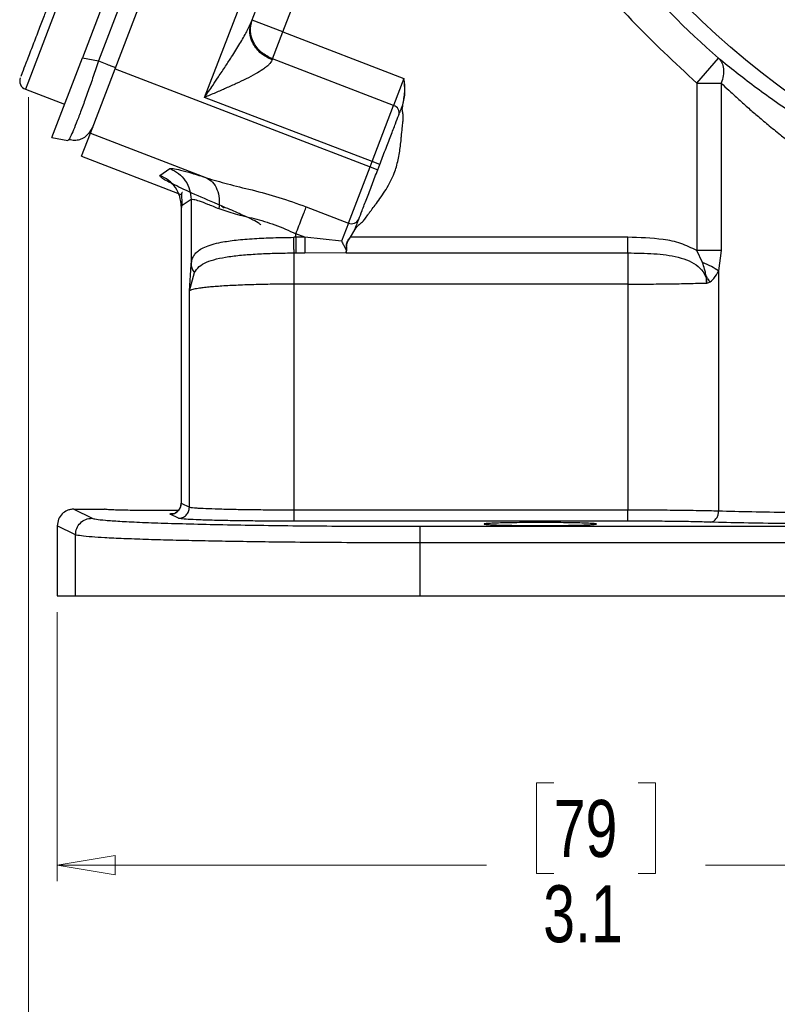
# Model space of a CAD drawing. Header units: inches. Extents: x 0.6 to 16.3, y 0.2 to 11.5.
# Tile 8 of 12: x 9.8 to 11.7, y 4.1 to 6.5. Entities that reach past the tile are written whole.
import ezdxf

# ---------------------------------------------------------------- set-up
doc = ezdxf.new("R2010")
doc.units = ezdxf.units.IN
doc.header["$MEASUREMENT"] = 0
doc.styles.add('SLDTEXTSTYLE0', font='TXT', dxfattribs={"width": 0.75})
doc.dimstyles.new('SLDDIMSTYLE0', dxfattribs={"dimtxt": 0.137795, "dimasz": 0.14, "dimexe": 0, "dimexo": 0.0625, "dimgap": 0.034449, "dimtad": 0, "dimdec": 1, "dimlfac": 1.5, "dimrnd": 1e-09, "dimzin": 12, "dimdsep": 46, "dimtxsty": 'SLDTEXTSTYLE0', "dimblk1": 'CLOSED', "dimblk2": 'CLOSED', "dimsah": 1, "dimcen": 0.09, "dimadec": 0, "dimazin": 3, "dimtfac": 1, "dimtdec": 1, "dimtofl": 0, "dimtmove": 0, "dimatfit": 3, "dimldrblk": 'CLOSED', "dimfxl": 0, "dimfrac": 2, "dimtolj": 1, "dimtzin": 12, "dimarcsym": 0})

# ---------------------------------------------------------------- blocks, each defined once
blk = doc.blocks.new('_Closed')
at = {"color": 0, "linetype": 'ByBlock', "lineweight": -2}
for p, q in [((-1, 0.166667), (0, 0)), ((-1, 0.166667), (-1, -0.166667)), ((0, 0), (-1, -0.166667)), ((0, 0), (-1, 0))]:
    blk.add_line(p, q, dxfattribs=at)
blk = doc.blocks.new('_D_3')
at = {"color": 7, "linetype": 'Continuous', "lineweight": 0}
for p, q in [((9.86, 6.2631), (9.86, 3.7392)), ((12.0129, 5.3139), (12.0129, 3.7392)), ((10.8591, 3.9771), (10.8171, 3.9771)), ((10.8171, 3.9771), (10.8171, 3.7583)), ((11.0627, 3.9771), (11.1047, 3.9771)), ((11.1047, 3.9771), (11.1047, 3.7583)), ((9.86, 3.7786), (10.6962, 3.7786)), ((12.0129, 3.7786), (11.2255, 3.7786)), ((10.8171, 3.7583), (10.8591, 3.7583)), ((11.1047, 3.7583), (11.0627, 3.7583))]:
    blk.add_line(p, q, dxfattribs=at)
at = {"color": 7, "linetype": 'Continuous', "lineweight": 18, "xscale": 0.14, "yscale": 0.14, "rotation": 180.0000000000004}
blk.add_blockref('_Closed', (9.86, 3.7786, -0.5987), dxfattribs=at)
at = {"color": 7, "linetype": 'Continuous', "lineweight": 18, "xscale": 0.14, "yscale": 0.14}
blk.add_blockref('_Closed', (12.0129, 3.7786, -0.5987), dxfattribs=at)
at = {"color": 7, "linetype": 'Continuous', "lineweight": 18, "char_height": 0.1378, "attachment_point": 1, "style": 'SLDTEXTSTYLE0'}
for s, insert in [('82', (10.8591, 3.9359)), ('3.2', (10.8336, 3.7298))]:
    blk.add_mtext(s, dxfattribs=dict(at, insert=insert))
blk = doc.blocks.new('_D_4')
at = {"color": 7, "linetype": 'Continuous', "lineweight": 0}
for p, q in [((12.0129, 5.3139), (12.0129, 4.3676)), ((9.9295, 5.0183), (9.9295, 4.3676)), ((11.1289, 4.6054), (11.087, 4.6054)), ((11.087, 4.6054), (11.087, 4.3867)), ((11.3326, 4.6054), (11.3746, 4.6054)), ((11.3746, 4.6054), (11.3746, 4.3867)), ((9.9295, 4.407), (10.9661, 4.407)), ((12.0129, 4.407), (11.4954, 4.407)), ((11.087, 4.3867), (11.1289, 4.3867)), ((11.3746, 4.3867), (11.3326, 4.3867))]:
    blk.add_line(p, q, dxfattribs=at)
at = {"color": 7, "linetype": 'Continuous', "lineweight": 18, "xscale": 0.14, "yscale": 0.14, "rotation": 180.0000000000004}
blk.add_blockref('_Closed', (9.9295, 4.407, -0.5987), dxfattribs=at)
at = {"color": 7, "linetype": 'Continuous', "lineweight": 18, "xscale": 0.14, "yscale": 0.14}
blk.add_blockref('_Closed', (12.0129, 4.407, -0.5987), dxfattribs=at)
at = {"color": 7, "linetype": 'Continuous', "lineweight": 18, "char_height": 0.1378, "attachment_point": 1, "style": 'SLDTEXTSTYLE0'}
for s, insert in [('79', (11.1289, 4.5643)), ('3.1', (11.1035, 4.3581))]:
    blk.add_mtext(s, dxfattribs=dict(at, insert=insert))

msp = doc.modelspace()

# ---------------------------------------------------------------- linework, layer by layer
at = {"color": 7, "linetype": 'Continuous', "lineweight": 25}
for p, q in [((10.3506, 7.2979), (9.99, 6.3584)), ((10.3848, 7.2774), (10.0291, 6.3508)), ((10.0689, 6.3315), (10.4334, 7.2809)), ((10.2853, 6.2627), (10.6402, 7.1872)), ((10.3985, 6.446), (10.6017, 6.9753)), ((10.4746, 6.4209), (10.675, 6.943)), ((10.4746, 6.4209), (10.3999, 6.4496)), ((10.4495, 6.3557), (10.4746, 6.4209)), ((10.4746, 6.4209), (10.7671, 6.3086)), ((9.9161, 6.1659), (9.99, 6.3584)), ((9.99, 6.3584), (10.0291, 6.3508)), ((10.4486, 6.3532), (10.4495, 6.3557)), ((10.7421, 6.2434), (10.4495, 6.3557)), ((11.4749, 6.2971), (11.5273, 6.3575)), ((9.8448, 6.3224), (9.8414, 6.3136)), ((10.0093, 6.1761), (10.0689, 6.3315)), ((10.0689, 6.3315), (10.6851, 6.095)), ((10.7671, 6.3086), (10.7421, 6.2434)), ((11.4749, 6.2971), (11.5337, 6.2971)), ((11.4749, 6.2971), (11.4749, 5.8924)), ((11.5337, 6.2971), (11.5337, 5.8924)), ((9.8523, 6.2825), (9.9469, 6.2462)), ((10.6899, 6.1074), (10.2853, 6.2627)), ((10.6899, 6.1074), (10.7421, 6.2434)), ((10.0152, 6.1915), (10.0058, 6.1759)), ((9.9161, 6.1659), (9.9552, 6.1583)), ((9.9879, 6.1205), (10.0093, 6.1761)), ((10.0093, 6.1761), (10.2897, 6.0684)), ((9.958, 6.1614), (9.9552, 6.1583)), ((9.9879, 6.1205), (10.23, 6.0276)), ((10.6329, 5.959), (10.6851, 6.095)), ((10.6851, 6.095), (10.6899, 6.1074)), ((10.6851, 6.095), (10.7037, 6.0878)), ((10.7085, 6.1003), (10.6899, 6.1074)), ((10.7037, 6.0878), (10.7085, 6.1003)), ((10.1776, 6.074), (10.2016, 6.0905)), ((10.2285, 5.9997), (10.2285, 5.9996)), ((10.2285, 5.9996), (10.2285, 5.2817)), ((10.2529, 6.016), (10.2289, 5.9995)), ((10.2289, 5.9995), (10.2289, 5.2817)), ((10.2529, 6.016), (10.2529, 5.8582)), ((10.5309, 5.9982), (10.6329, 5.959)), ((10.6329, 5.959), (10.6161, 5.9154)), ((10.5278, 5.9245), (10.5059, 5.9329)), ((10.5059, 5.9245), (10.5059, 5.9329)), ((10.6377, 5.9248), (10.648, 5.9426)), ((10.6381, 5.9245), (10.6486, 5.9424)), ((10.648, 5.9426), (10.6483, 5.9434)), ((10.6486, 5.9424), (10.649, 5.9432)), ((10.5059, 5.9245), (10.5009, 5.9245)), ((10.5278, 5.9245), (10.5059, 5.9245)), ((10.6161, 5.9154), (10.5278, 5.9245)), ((11.3078, 5.9245), (10.6381, 5.9245)), ((10.5017, 5.8868), (10.5059, 5.8868)), ((10.5059, 5.8868), (10.5278, 5.8868)), ((10.5278, 5.8868), (10.6271, 5.8881)), ((10.6271, 5.8868), (10.6282, 5.8897)), ((10.6271, 5.8881), (10.6272, 5.8883)), ((10.6271, 5.8881), (10.6271, 5.8868)), ((10.6271, 5.8868), (11.3078, 5.8868)), ((10.6272, 5.8883), (10.6274, 5.889)), ((10.6274, 5.889), (10.6276, 5.8893)), ((11.4883, 5.8635), (11.4749, 5.8924)), ((11.5337, 5.8924), (11.5272, 5.8431)), ((10.2487, 5.7948), (10.2529, 5.8582)), ((10.2487, 5.7948), (10.2611, 5.8392)), ((11.5272, 5.8431), (11.5272, 5.2626)), ((11.3078, 5.8113), (10.5017, 5.8113)), ((10.5017, 5.2649), (10.5017, 5.8113)), ((11.3078, 5.8113), (11.3078, 5.2649)), ((10.2487, 5.2718), (10.2487, 5.7948)), ((9.9695, 5.2674), (10.0134, 5.2455)), ((9.9695, 5.2674), (10.0439, 5.2674)), ((10.2289, 5.2817), (10.2487, 5.2718)), ((11.3078, 5.2649), (10.5017, 5.2649)), ((10.2221, 5.2452), (10.2022, 5.2551)), ((11.3078, 5.2382), (10.5017, 5.2382)), ((9.9734, 5.2055), (9.9295, 5.2274)), ((9.9295, 5.2274), (9.9295, 5.0577)), ((10.8056, 5.2258), (13.2202, 5.2258)), ((9.9734, 5.0577), (9.9734, 5.2055)), ((13.2202, 5.1858), (10.8056, 5.1858)), ((10.8056, 5.1858), (10.8056, 5.0577)), ((9.9295, 5.0577), (9.9734, 5.0577)), ((9.9734, 5.0577), (10.8056, 5.0577)), ((10.8056, 5.0577), (13.2202, 5.0577))]:
    msp.add_line(p, q, dxfattribs=at)
at = {"color": 8, "linetype": 'Continuous', "lineweight": 25}
for p, q in [((9.9407, 6.5128), (9.858, 6.2974)), ((9.858, 6.2974), (9.8523, 6.2825)), ((10.3262, 6.0005), (10.333, 5.9956))]:
    msp.add_line(p, q, dxfattribs=at)
at = {"color": 7, "linetype": 'Continuous', "lineweight": 25}
msp.add_circle((12.8462, 7.8741), 1.9709, dxfattribs=at)
for centre, radius, start, end in [((12.8462, 7.8741), 2.0099, 211.0232, 228.9899), ((9.86, 6.3024), 0.0213, 159, 249), ((10.7364, 6.2254), 0.0189, 343.1171, 72.5963), ((10.6407, 5.9762), 0.0189, 245.4037, 334.8829)]:
    msp.add_arc(centre, radius, start, end, dxfattribs=at)
at = {"color": 8, "linetype": 'Continuous', "lineweight": 25}
for points, knots in [([(14.2928, 7.2387), (14.2911, 7.2346), (14.2814, 7.2122), (14.2607, 7.1692), (14.2369, 7.1235), (14.2175, 7.0891), (14.2055, 7.0685), (14.1937, 7.0489), (14.1821, 7.0303), (14.1708, 7.0127), (14.1599, 6.9961), (14.1466, 6.9765), (14.1281, 6.9502), (14.1011, 6.9136), (14.0711, 6.8756), (14.0412, 6.8401), (14.0151, 6.8106), (13.9891, 6.7828), (13.9515, 6.7443), (13.9005, 6.6961), (13.8342, 6.64), (13.7683, 6.5902), (13.7127, 6.5525), (13.6654, 6.5228), (13.6203, 6.4963), (13.5702, 6.4693), (13.5222, 6.4456), (13.4829, 6.4278), (13.4538, 6.4154), (13.4314, 6.4063), (13.4121, 6.3988), (13.3921, 6.3912), (13.3713, 6.3837), (13.3497, 6.3763), (13.3274, 6.369), (13.2921, 6.358), (13.2491, 6.346), (13.2035, 6.3349), (13.1752, 6.3287), (13.161, 6.3258), (13.1562, 6.3248), (13.1428, 6.3222), (13.1164, 6.3172), (13.0742, 6.3104), (13.026, 6.3041), (12.9759, 6.2991), (12.9279, 6.2959), (12.885, 6.2943), (12.8499, 6.2939), (12.817, 6.2942), (12.7804, 6.2952), (12.7314, 6.2979), (12.6803, 6.3025), (12.6316, 6.3085), (12.5888, 6.315), (12.5452, 6.3228), (12.4898, 6.3344), (12.4277, 6.3499), (12.3622, 6.3695), (12.3011, 6.3905), (12.2437, 6.4129), (12.1949, 6.4342), (12.1599, 6.4508), (12.1276, 6.4668), (12.0834, 6.4899), (12.0185, 6.5273), (11.9605, 6.565), (11.9177, 6.5955), (11.8954, 6.6121), (11.8752, 6.6275), (11.8552, 6.6434), (11.8355, 6.6595), (11.8174, 6.6748), (11.801, 6.6891), (11.786, 6.7024), (11.7713, 6.716), (11.7567, 6.7297), (11.7423, 6.7436), (11.7287, 6.757), (11.7114, 6.7745), (11.6865, 6.8006), (11.6506, 6.8405), (11.6138, 6.8847), (11.5801, 6.9284), (11.5526, 6.9665), (11.5267, 7.0046), (11.4846, 7.0704), (11.45, 7.1325), (11.4243, 7.1849), (11.4175, 7.1991), (11.4109, 7.2133), (11.4044, 7.2273), (11.4004, 7.2367), (11.3996, 7.2387)], [0, 0, 0, 0, 0.003624, 0.02006, 0.039107, 0.045917, 0.052452, 0.058713, 0.064701, 0.070414, 0.075853, 0.081018, 0.089821, 0.102261, 0.118339, 0.129529, 0.140322, 0.150719, 0.16072, 0.184482, 0.208243, 0.232004, 0.252187, 0.263346, 0.277899, 0.295098, 0.310019, 0.321816, 0.330489, 0.335965, 0.341633, 0.347491, 0.353539, 0.359779, 0.366208, 0.372829, 0.390066, 0.402896, 0.411317, 0.413874, 0.414739, 0.415329, 0.425091, 0.436777, 0.450386, 0.464987, 0.478107, 0.489855, 0.500231, 0.506851, 0.516871, 0.530293, 0.547115, 0.558926, 0.570574, 0.582684, 0.595259, 0.616955, 0.635231, 0.65135, 0.669978, 0.685783, 0.694984, 0.701758, 0.71539, 0.735879, 0.763223, 0.772072, 0.77904, 0.786008, 0.792976, 0.799944, 0.806912, 0.812387, 0.817862, 0.823336, 0.828811, 0.834286, 0.839761, 0.844494, 0.854514, 0.869269, 0.888557, 0.901711, 0.914562, 0.927107, 0.93948, 0.978698, 0.985361, 0.987352, 0.991628, 0.998191, 1, 1, 1, 1]), ([(10.0291, 6.3508), (10.0249, 6.3382), (10.0165, 6.3136), (10.006, 6.2836), (9.9978, 6.2606), (9.9896, 6.238), (9.9801, 6.2127), (9.9703, 6.1878), (9.963, 6.1711), (9.959, 6.1625), (9.958, 6.1615), (9.958, 6.1614)], [0, 0, 0, 0, 0.139643, 0.273304, 0.347684, 0.421493, 0.567307, 0.713124, 0.861116, 0.99478, 1, 1, 1, 1]), ([(10.2022, 5.2551), (10.2016, 5.2557), (10.2007, 5.2565), (10.2109, 5.2572), (10.2127, 5.2573)], [0, 0, 0, 0, 0.8192032, 1, 1, 1, 1])]:
    msp.add_open_spline(points, degree=3, knots=knots, dxfattribs=at)
at = {"color": 7, "linetype": 'Continuous', "lineweight": 25}
for points, knots in [([(11.0553, 6.797), (11.0911, 6.7412), (11.1698, 6.6186), (11.3099, 6.45), (11.4215, 6.3466), (11.4749, 6.2971)], [0, 0, 0, 0, 0.3038073, 0.6667303, 1, 1, 1, 1]), ([(9.913, 6.5001), (9.913, 6.5002), (9.9132, 6.5007), (9.912, 6.4975), (9.9093, 6.4905), (9.904, 6.4768), (9.895, 6.4532), (9.8837, 6.4239), (9.8741, 6.3989), (9.8667, 6.3796), (9.8597, 6.3614), (9.8516, 6.3401), (9.8474, 6.3294), (9.8448, 6.3224)], [0, 0, 0, 0, 0.024871, 0.103544, 0.182216, 0.259254, 0.402362, 0.545471, 0.622509, 0.701181, 0.779854, 0.856892, 1, 1, 1, 1]), ([(10.2853, 6.2627), (10.2919, 6.2724), (10.3031, 6.2889), (10.32, 6.3142), (10.3353, 6.3372), (10.3528, 6.364), (10.3702, 6.3918), (10.387, 6.4203), (10.3949, 6.4379), (10.3985, 6.446)], [0, 0, 0, 0, 0.158503, 0.270369, 0.412989, 0.534893, 0.709958, 0.866013, 1, 1, 1, 1]), ([(11.5273, 6.3575), (11.5551, 6.3353), (11.6105, 6.291), (11.7105, 6.2204), (11.8194, 6.1514), (11.8981, 6.1096), (11.9374, 6.0887)], [0, 0, 0, 0, 0.2516436, 0.5022007, 0.7513992, 1, 1, 1, 1]), ([(11.5273, 6.3575), (11.5302, 6.354), (11.536, 6.3471), (11.5396, 6.3322), (11.5394, 6.3153), (11.5356, 6.3032), (11.5337, 6.2971)], [0, 0, 0, 0, 0.250001, 0.500001, 0.75, 1, 1, 1, 1]), ([(10.4486, 6.3532), (10.4465, 6.3496), (10.4432, 6.3439), (10.4343, 6.3362), (10.4239, 6.3285), (10.4077, 6.3188), (10.386, 6.3075), (10.362, 6.2961), (10.337, 6.285), (10.3114, 6.2738), (10.294, 6.2664), (10.2853, 6.2627)], [0, 0, 0, 0, 0.10713, 0.166309, 0.230134, 0.344684, 0.477255, 0.605667, 0.735997, 0.867707, 1, 1, 1, 1]), ([(10.764, 6.2446), (10.7662, 6.2552), (10.7707, 6.2763), (10.7683, 6.2978), (10.7671, 6.3086)], [0, 0, 0, 0, 0.49804, 1, 1, 1, 1]), ([(10.7646, 6.2444), (10.7668, 6.255), (10.7712, 6.2763), (10.7685, 6.2978), (10.7671, 6.3086)], [0, 0, 0, 0, 0.4994796, 1, 1, 1, 1]), ([(11.5337, 6.2971), (11.5397, 6.2914), (11.5524, 6.2794), (11.5736, 6.26), (11.5964, 6.2396), (11.6207, 6.2184), (11.6471, 6.1962), (11.6736, 6.1747), (11.7051, 6.1499), (11.7391, 6.1243), (11.7789, 6.0958), (11.8188, 6.0687), (11.8595, 6.0425), (11.8875, 6.0256), (11.9011, 6.0175)], [0, 0, 0, 0, 0.062595, 0.132228, 0.208907, 0.278023, 0.352922, 0.439647, 0.500843, 0.610308, 0.707261, 0.803657, 0.904633, 1, 1, 1, 1]), ([(10.649, 5.9432), (10.6507, 5.9462), (10.6529, 5.95), (10.6567, 5.9535), (10.6584, 5.955), (10.6627, 5.9585), (10.6696, 5.9636), (10.675, 5.9721), (10.6799, 5.9788), (10.6839, 5.9844), (10.6898, 5.9922), (10.6951, 5.9993), (10.6991, 6.0047), (10.704, 6.0114), (10.7123, 6.0228), (10.7241, 6.0406), (10.7349, 6.0596), (10.7432, 6.078), (10.749, 6.0953), (10.7532, 6.1118), (10.7563, 6.1285), (10.7587, 6.1454), (10.7599, 6.1568), (10.7606, 6.1644), (10.7614, 6.1733), (10.7627, 6.1868), (10.764, 6.202), (10.7661, 6.2137), (10.7647, 6.2222), (10.7635, 6.2287), (10.7626, 6.2356), (10.7638, 6.2408), (10.7646, 6.2444)], [0, 0, 0, 0, 0.031115, 0.038284, 0.046255, 0.05176, 0.087851, 0.122653, 0.141163, 0.161832, 0.184661, 0.229193, 0.24129, 0.244796, 0.303822, 0.368145, 0.436229, 0.499648, 0.548387, 0.60028, 0.651633, 0.701481, 0.752722, 0.754663, 0.770435, 0.832447, 0.876674, 0.907885, 0.937762, 0.952587, 0.967761, 1, 1, 1, 1]), ([(10.7646, 6.2444), (10.7645, 6.2444), (10.7644, 6.2445), (10.7642, 6.2445), (10.7641, 6.2445), (10.764, 6.2446), (10.764, 6.2446), (10.764, 6.2446), (10.764, 6.2446)], [0, 0, 0, 0, 0.239304, 0.368266, 0.500022, 0.631772, 0.760723, 1, 1, 1, 1]), ([(10.7085, 6.1003), (10.7131, 6.1122), (10.7224, 6.1365), (10.7355, 6.1704), (10.7468, 6.1999), (10.7519, 6.2133), (10.7545, 6.2199)], [0, 0, 0, 0, 0.245536, 0.5, 0.754464, 1, 1, 1, 1]), ([(9.958, 6.1613), (9.9622, 6.1604), (9.9708, 6.1585), (9.9838, 6.1607), (9.996, 6.1661), (10.0026, 6.1727), (10.0059, 6.1759)], [0, 0, 0, 0, 0.252652, 0.503903, 0.753133, 1, 1, 1, 1]), ([(10.3262, 6.0005), (10.3038, 6.01), (10.2586, 6.0293), (10.21, 6.0521), (10.1795, 6.0684), (10.1782, 6.0722), (10.1776, 6.074)], [0, 0, 0, 0, 0.251919, 0.508037, 0.759698, 1, 1, 1, 1]), ([(10.2016, 6.0905), (10.2036, 6.0909), (10.2075, 6.0915), (10.2261, 6.0875), (10.2528, 6.0801), (10.2774, 6.0723), (10.2897, 6.0684)], [0, 0, 0, 0, 0.246357, 0.496982, 0.74919, 1, 1, 1, 1]), ([(10.6578, 5.9682), (10.6604, 5.9747), (10.6655, 5.9881), (10.6768, 6.0177), (10.6899, 6.0516), (10.6992, 6.0759), (10.7037, 6.0878)], [0, 0, 0, 0, 0.245536, 0.5, 0.754464, 1, 1, 1, 1]), ([(10.2897, 6.0684), (10.3064, 6.0634), (10.3407, 6.0531), (10.4007, 6.0391), (10.4652, 6.0218), (10.5088, 6.0061), (10.5309, 5.9982)], [0, 0, 0, 0, 0.231639, 0.476918, 0.734744, 1, 1, 1, 1]), ([(10.2897, 6.0684), (10.295, 6.0653), (10.3055, 6.0589), (10.3161, 6.0408), (10.3218, 6.0187), (10.3205, 6.0021), (10.3198, 5.9939)], [0, 0, 0, 0, 0.250006, 0.499998, 0.750005, 1, 1, 1, 1]), ([(10.2323, 6.0328), (10.2317, 6.0326), (10.2294, 6.0319), (10.2294, 6.0257), (10.2304, 6.0139), (10.23, 6.002), (10.2298, 5.9962)], [0, 0, 0, 0, 0.111275, 0.432822, 0.724915, 1, 1, 1, 1]), ([(10.2529, 6.016), (10.2544, 6.0163), (10.2574, 6.0169), (10.2714, 6.0129), (10.2917, 6.0056), (10.3103, 5.9978), (10.3198, 5.9939)], [0, 0, 0, 0, 0.2463996, 0.4948313, 0.7420557, 1, 1, 1, 1]), ([(10.4215, 5.9541), (10.42, 5.9557), (10.4169, 5.9588), (10.3966, 5.9693), (10.3666, 5.9832), (10.3396, 5.9947), (10.3262, 6.0005)], [0, 0, 0, 0, 0.240965, 0.492289, 0.747829, 1, 1, 1, 1]), ([(10.3198, 5.9939), (10.3325, 5.9895), (10.3577, 5.9807), (10.4048, 5.9703), (10.4555, 5.956), (10.489, 5.9406), (10.5059, 5.9329)], [0, 0, 0, 0, 0.247971, 0.49533, 0.745303, 1, 1, 1, 1]), ([(10.6486, 5.9424), (10.6486, 5.9424), (10.6484, 5.9425), (10.6482, 5.9426), (10.648, 5.9426), (10.648, 5.9426), (10.648, 5.9426)], [0, 0, 0, 0, 0.270472, 0.562412, 0.789476, 1, 1, 1, 1]), ([(10.6483, 5.9434), (10.6483, 5.9434), (10.6484, 5.9434), (10.6484, 5.9434), (10.6485, 5.9434), (10.6486, 5.9433), (10.6488, 5.9433), (10.6489, 5.9432), (10.649, 5.9432)], [0, 0, 0, 0, 0.2395082, 0.3683992, 0.5000047, 0.6316108, 0.7605025, 1, 1, 1, 1]), ([(10.2529, 5.8582), (10.2534, 5.8619), (10.2544, 5.8696), (10.2582, 5.8788), (10.2642, 5.887), (10.2729, 5.8944), (10.2855, 5.9013), (10.3031, 5.9076), (10.3277, 5.9133), (10.3615, 5.9182), (10.4042, 5.9217), (10.4516, 5.9238), (10.4842, 5.9243), (10.5009, 5.9245)], [0, 0, 0, 0, 0.05804, 0.121656, 0.181764, 0.245538, 0.323978, 0.407603, 0.496572, 0.617574, 0.748497, 0.871284, 1, 1, 1, 1]), ([(10.5017, 5.8868), (10.5016, 5.8887), (10.5014, 5.8927), (10.5011, 5.9027), (10.501, 5.9136), (10.5009, 5.9208), (10.5009, 5.9245)], [0, 0, 0, 0, 0.27977, 0.559537, 0.779763, 1, 1, 1, 1]), ([(10.6161, 5.9154), (10.6176, 5.9126), (10.6206, 5.9069), (10.6247, 5.8995), (10.6277, 5.893), (10.6275, 5.8903), (10.6274, 5.889)], [0, 0, 0, 0, 0.25192, 0.503164, 0.752496, 1, 1, 1, 1]), ([(10.6276, 5.8893), (10.6279, 5.8915), (10.6287, 5.8958), (10.6278, 5.9036), (10.6289, 5.9104), (10.6318, 5.9172), (10.6353, 5.9218), (10.6377, 5.9248)], [0, 0, 0, 0, 0.246389, 0.495863, 0.620486, 0.746693, 1, 1, 1, 1]), ([(10.6282, 5.8897), (10.6285, 5.8918), (10.6293, 5.8959), (10.6282, 5.9037), (10.6293, 5.9104), (10.6323, 5.9171), (10.6358, 5.9215), (10.6381, 5.9245)], [0, 0, 0, 0, 0.249182, 0.498671, 0.62375, 0.748944, 1, 1, 1, 1]), ([(10.6377, 5.9248), (10.6377, 5.9248), (10.6377, 5.9248), (10.6379, 5.9247), (10.638, 5.9246), (10.6381, 5.9245), (10.6381, 5.9245)], [0, 0, 0, 0, 0.24564, 0.499998, 0.754425, 1, 1, 1, 1]), ([(11.4749, 5.8924), (11.4621, 5.8988), (11.4363, 5.9115), (11.3796, 5.9226), (11.3364, 5.9237), (11.3078, 5.9245)], [0, 0, 0, 0, 0.246952, 0.500568, 1, 1, 1, 1]), ([(10.2611, 5.8392), (10.2644, 5.8443), (10.2709, 5.8546), (10.2889, 5.8647), (10.3132, 5.8725), (10.3434, 5.8781), (10.3785, 5.8821), (10.4174, 5.8847), (10.4589, 5.8863), (10.4874, 5.8866), (10.5017, 5.8868)], [0, 0, 0, 0, 0.122415, 0.247577, 0.37369, 0.499666, 0.625316, 0.750635, 0.875305, 1, 1, 1, 1]), ([(10.6276, 5.8893), (10.6276, 5.8894), (10.6276, 5.8895), (10.6278, 5.8896), (10.628, 5.8897), (10.6281, 5.8897), (10.6282, 5.8897)], [0, 0, 0, 0, 0.244504, 0.499952, 0.75497, 1, 1, 1, 1]), ([(11.3078, 5.8868), (11.3289, 5.8865), (11.3699, 5.886), (11.4199, 5.8802), (11.4557, 5.8685), (11.4781, 5.8556), (11.4918, 5.8399), (11.4977, 5.8253), (11.4982, 5.8178), (11.4985, 5.814)], [0, 0, 0, 0, 0.283842, 0.551774, 0.675697, 0.791595, 0.898594, 0.949597, 1, 1, 1, 1]), ([(11.5272, 5.8431), (11.5217, 5.8467), (11.5108, 5.854), (11.4958, 5.8603), (11.4883, 5.8635)], [0, 0, 0, 0, 0.499995, 1, 1, 1, 1]), ([(11.4985, 5.814), (11.4985, 5.814), (11.4985, 5.814), (11.4985, 5.814), (11.4985, 5.814), (11.4985, 5.814), (11.4985, 5.814), (11.4985, 5.814), (11.4985, 5.814), (11.4985, 5.814), (11.4985, 5.814), (11.4985, 5.8141), (11.4985, 5.8143), (11.4985, 5.815), (11.4984, 5.8158), (11.4984, 5.8164), (11.4984, 5.8167), (11.4984, 5.8171), (11.4984, 5.8178), (11.4983, 5.819), (11.4982, 5.8207), (11.498, 5.8231), (11.4977, 5.8266), (11.4971, 5.8316), (11.4958, 5.8389), (11.4931, 5.8498), (11.4901, 5.8583), (11.4883, 5.8635)], [0, 0, 0, 0, 0.000387, 0.000578, 0.000598, 0.000604, 0.00061, 0.000616, 0.000623, 0.000645, 0.000834, 0.001712, 0.0032, 0.013797, 0.042063, 0.050351, 0.053046, 0.057814, 0.07301, 0.095051, 0.126704, 0.171959, 0.236771, 0.330288, 0.467535, 0.67471, 1, 1, 1, 1]), ([(11.4985, 5.814), (11.5002, 5.8145), (11.5069, 5.8161), (11.5177, 5.8254), (11.5238, 5.8368), (11.5272, 5.8431)], [0, 0, 0, 0, 0.139884, 0.52827, 1, 1, 1, 1]), ([(10.5017, 5.8113), (10.4863, 5.8113), (10.455, 5.8112), (10.4091, 5.8102), (10.3654, 5.8087), (10.3332, 5.807), (10.3107, 5.8054), (10.2955, 5.8041), (10.2816, 5.8026), (10.2677, 5.8007), (10.254, 5.7981), (10.2506, 5.796), (10.2487, 5.7948)], [0, 0, 0, 0, 0.120065, 0.243321, 0.369788, 0.49948, 0.559839, 0.623234, 0.689668, 0.759139, 0.864253, 1, 1, 1, 1]), ([(11.3078, 5.8113), (11.3246, 5.8114), (11.3584, 5.8114), (11.4081, 5.812), (11.4562, 5.8128), (11.4843, 5.8136), (11.4985, 5.814)], [0, 0, 0, 0, 0.241763, 0.489012, 0.741755, 1, 1, 1, 1]), ([(11.4971, 5.831), (11.4985, 5.8287), (11.5015, 5.8238), (11.5042, 5.819), (11.5057, 5.8164)], [0, 0, 0, 0, 0.456451, 1, 1, 1, 1]), ([(9.9695, 5.2674), (9.9667, 5.2672), (9.9612, 5.2669), (9.9512, 5.2635), (9.9404, 5.2562), (9.9314, 5.2431), (9.9301, 5.2327), (9.9295, 5.2274)], [0, 0, 0, 0, 0.136276, 0.265344, 0.500864, 0.749267, 1, 1, 1, 1]), ([(10.2218, 5.264), (10.2078, 5.2639), (10.1773, 5.2637), (10.1362, 5.264), (10.1046, 5.2644), (10.0829, 5.2648), (10.0654, 5.2654), (10.0485, 5.2662), (10.0457, 5.2669), (10.0439, 5.2674)], [0, 0, 0, 0, 0.168532, 0.367601, 0.47477, 0.58422, 0.693677, 0.800868, 1, 1, 1, 1]), ([(10.2285, 5.2821), (10.2285, 5.2807), (10.2283, 5.2778), (10.2272, 5.2733), (10.2252, 5.269), (10.2212, 5.2633), (10.2157, 5.2591), (10.2149, 5.2584), (10.2145, 5.2579)], [0, 0, 0, 0, 0.062968, 0.126495, 0.196853, 0.287934, 0.57106, 1, 1, 1, 1]), ([(10.5017, 5.2649), (10.4863, 5.2649), (10.455, 5.265), (10.4091, 5.2654), (10.3654, 5.266), (10.3268, 5.2669), (10.2938, 5.268), (10.2729, 5.269), (10.2599, 5.27), (10.2519, 5.2709), (10.2498, 5.2715), (10.2487, 5.2718)], [0, 0, 0, 0, 0.120191, 0.243561, 0.370113, 0.499848, 0.623463, 0.75913, 0.825792, 0.906085, 1, 1, 1, 1]), ([(11.5272, 5.2626), (11.5118, 5.2629), (11.4814, 5.2636), (11.4258, 5.2643), (11.3675, 5.2648), (11.3275, 5.2649), (11.3078, 5.2649)], [0, 0, 0, 0, 0.2619814, 0.5159738, 0.7619793, 1, 1, 1, 1]), ([(11.5072, 5.2359), (11.5101, 5.2365), (11.5159, 5.2376), (11.5224, 5.2447), (11.5264, 5.2534), (11.5269, 5.2595), (11.5272, 5.2626)], [0, 0, 0, 0, 0.279634, 0.559249, 0.779637, 1, 1, 1, 1]), ([(11.9011, 5.2579), (11.8662, 5.258), (11.7957, 5.2581), (11.6959, 5.259), (11.6029, 5.2605), (11.5529, 5.2618), (11.5272, 5.2626)], [0, 0, 0, 0, 0.2481, 0.499972, 0.743507, 1, 1, 1, 1]), ([(10.0134, 5.2455), (10.0161, 5.2447), (10.0216, 5.243), (10.0445, 5.2405), (10.079, 5.2381), (10.1266, 5.2357), (10.1866, 5.2335), (10.2579, 5.2315), (10.3387, 5.2297), (10.4271, 5.2282), (10.5201, 5.2271), (10.6154, 5.2264), (10.7107, 5.2259), (10.7743, 5.2258), (10.8056, 5.2258)], [0, 0, 0, 0, 0.078032, 0.158314, 0.24071, 0.326281, 0.412792, 0.500054, 0.587301, 0.6738, 0.759364, 0.841727, 0.921989, 1, 1, 1, 1]), ([(10.5017, 5.2382), (10.4851, 5.2383), (10.451, 5.2383), (10.4004, 5.2387), (10.3516, 5.2393), (10.3077, 5.2402), (10.2713, 5.2413), (10.2446, 5.2426), (10.2273, 5.2439), (10.2238, 5.2448), (10.2221, 5.2452)], [0, 0, 0, 0, 0.117056, 0.240652, 0.36903, 0.499946, 0.630871, 0.759274, 0.882905, 1, 1, 1, 1]), ([(11.5072, 5.2359), (11.4941, 5.2362), (11.4675, 5.2369), (11.4179, 5.2377), (11.364, 5.2382), (11.3264, 5.2382), (11.3078, 5.2382)], [0, 0, 0, 0, 0.247212, 0.500026, 0.752825, 1, 1, 1, 1]), ([(11.0962, 5.2349), (11.1133, 5.2349), (11.1395, 5.2348), (11.1711, 5.2344), (11.1928, 5.2339), (11.2104, 5.2333), (11.2268, 5.2325), (11.2352, 5.2314), (11.2268, 5.2302), (11.2104, 5.2294), (11.1928, 5.2288), (11.1711, 5.2284), (11.1395, 5.2279), (11.0962, 5.2277), (11.0529, 5.2279), (11.0213, 5.2284), (10.9996, 5.2288), (10.982, 5.2294), (10.9656, 5.2302), (10.9573, 5.2314), (10.9656, 5.2325), (10.982, 5.2333), (10.9996, 5.2339), (11.0213, 5.2344), (11.0529, 5.2348), (11.0791, 5.2349), (11.0962, 5.2349)], [0, 0, 0, 0, 0.059855, 0.092077, 0.124986, 0.157897, 0.190126, 0.25, 0.309874, 0.342103, 0.375014, 0.407923, 0.440145, 0.5, 0.559855, 0.592077, 0.624986, 0.657897, 0.690126, 0.75, 0.809874, 0.842103, 0.875014, 0.907923, 0.940145, 1, 1, 1, 1]), ([(11.9011, 5.2313), (11.8644, 5.2313), (11.7903, 5.2314), (11.6838, 5.2324), (11.5858, 5.2338), (11.5332, 5.2352), (11.5072, 5.2359)], [0, 0, 0, 0, 0.247175, 0.499974, 0.752788, 1, 1, 1, 1]), ([(10.8056, 5.1858), (10.7719, 5.1858), (10.704, 5.1859), (10.6028, 5.1864), (10.5114, 5.1871), (10.4307, 5.188), (10.3604, 5.189), (10.2935, 5.1902), (10.241, 5.1913), (10.2009, 5.1923), (10.1712, 5.1931), (10.1425, 5.194), (10.1151, 5.1949), (10.0893, 5.196), (10.0652, 5.197), (10.0386, 5.1984), (10.0104, 5.2002), (9.9839, 5.2027), (9.9771, 5.2045), (9.9734, 5.2055)], [0, 0, 0, 0, 0.079768, 0.160951, 0.243549, 0.306446, 0.370139, 0.43463, 0.49992, 0.534019, 0.569107, 0.605181, 0.642244, 0.680293, 0.719331, 0.759355, 0.825954, 0.906172, 1, 1, 1, 1])]:
    msp.add_open_spline(points, degree=3, knots=knots, dxfattribs=at)
for points in [[(10.4486, 6.3532), (10.4392, 6.358), (10.4203, 6.3674), (10.4013, 6.3917), (10.3922, 6.4195), (10.3964, 6.4372), (10.3985, 6.446)], [(10.4495, 6.3557), (10.4401, 6.3604), (10.4213, 6.3699), (10.4024, 6.3945), (10.3934, 6.4227), (10.3977, 6.4406), (10.3999, 6.4496)], [(10.0291, 6.3508), (10.0347, 6.3486), (10.0459, 6.3443), (10.0593, 6.3392), (10.0685, 6.3357), (10.0697, 6.3352), (10.0703, 6.335)], [(10.7545, 6.2199), (10.7558, 6.2233), (10.7584, 6.23), (10.7621, 6.2398), (10.764, 6.2446)], [(10.2289, 5.9995), (10.2282, 6.0075), (10.2267, 6.0235), (10.2157, 6.0453), (10.1993, 6.0634), (10.1848, 6.0705), (10.1776, 6.074)], [(10.2016, 6.0905), (10.2088, 6.087), (10.2233, 6.0799), (10.2397, 6.0618), (10.2507, 6.04), (10.2522, 6.024), (10.2529, 6.016)], [(10.5059, 5.9329), (10.5084, 5.9395), (10.5135, 5.9528), (10.5205, 5.9711), (10.5267, 5.9872), (10.5295, 5.9945), (10.5309, 5.9982)], [(10.6483, 5.9434), (10.6502, 5.9483), (10.6539, 5.958), (10.6565, 5.9648), (10.6578, 5.9682)], [(10.5059, 5.9245), (10.5059, 5.9204), (10.5059, 5.9122), (10.5059, 5.9011), (10.5059, 5.8919), (10.5059, 5.8885), (10.5059, 5.8868)], [(10.5278, 5.9245), (10.5278, 5.9204), (10.5278, 5.9122), (10.5278, 5.9011), (10.5278, 5.8919), (10.5278, 5.8885), (10.5278, 5.8868)], [(11.3078, 5.8868), (11.3078, 5.8885), (11.3078, 5.8919), (11.3078, 5.9011), (11.3078, 5.9122), (11.3078, 5.9204), (11.3078, 5.9245)], [(10.5017, 5.8113), (10.5017, 5.8195), (10.5017, 5.836), (10.5017, 5.8582), (10.5017, 5.8765), (10.5017, 5.8833), (10.5017, 5.8868)], [(11.3078, 5.8868), (11.3078, 5.8833), (11.3078, 5.8765), (11.3078, 5.8582), (11.3078, 5.836), (11.3078, 5.8195), (11.3078, 5.8113)], [(11.5337, 5.8924), (11.5297, 5.8924), (11.5217, 5.8924), (11.5072, 5.8924), (11.4914, 5.8924), (11.4804, 5.8924), (11.4749, 5.8924)], [(10.2529, 5.8582), (10.2533, 5.8548), (10.2543, 5.848), (10.2589, 5.8421), (10.2611, 5.8392)], [(10.2022, 5.2551), (10.2057, 5.2555), (10.2127, 5.2563), (10.2215, 5.2625), (10.2277, 5.2713), (10.2285, 5.2783), (10.2289, 5.2817)], [(10.2221, 5.2452), (10.2255, 5.2456), (10.2325, 5.2464), (10.2413, 5.2526), (10.2475, 5.2614), (10.2483, 5.2684), (10.2487, 5.2718)], [(10.5017, 5.2382), (10.5017, 5.2387), (10.5017, 5.2397), (10.5017, 5.2459), (10.5017, 5.2546), (10.5017, 5.2615), (10.5017, 5.2649)], [(11.3078, 5.2382), (11.3078, 5.2387), (11.3078, 5.2397), (11.3078, 5.2459), (11.3078, 5.2546), (11.3078, 5.2615), (11.3078, 5.2649)], [(9.9734, 5.2055), (9.974, 5.2107), (9.9752, 5.2212), (9.9845, 5.2344), (9.9977, 5.2437), (10.0081, 5.2449), (10.0134, 5.2455)], [(10.8056, 5.2258), (10.8056, 5.2251), (10.8056, 5.2237), (10.8056, 5.2144), (10.8056, 5.2013), (10.8056, 5.191), (10.8056, 5.1858)]]:
    msp.add_open_spline(points, degree=3, dxfattribs=at)

# ---------------------------------------------------------------- dimensions: what is measured, and where the dimension line sits
at = {"color": 7, "linetype": 'Continuous', "lineweight": 18}
for base, p1, picture, middle in [((12.0129, 3.7786), (9.86, 6.3024), '_D_3', (10.9609, 3.7786)), ((12.0129, 4.407), (9.9295, 5.0577), '_D_4', (11.2308, 4.407))]:
    dim = msp.add_linear_dim(base=base, p1=p1, p2=(12.0129, 5.3533), dimstyle='SLDDIMSTYLE0', dxfattribs=at)
    dim.commit()
    dim.dimension.update_dxf_attribs({"geometry": picture, "text_midpoint": middle, "dimtype": 160})

doc.saveas('drawing.dxf')
